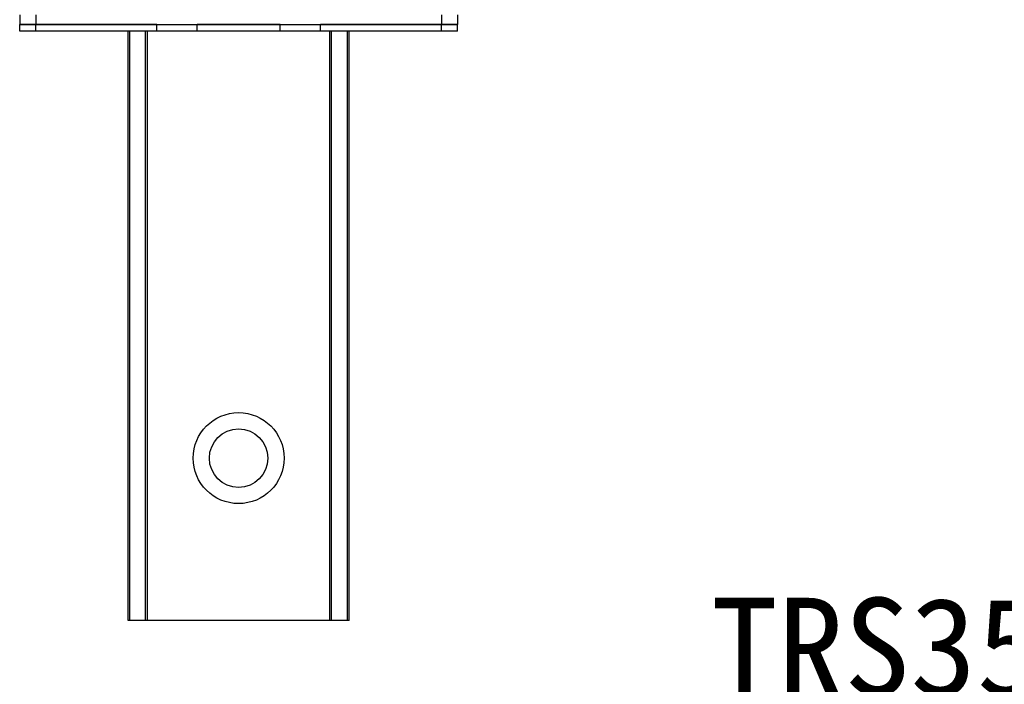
# Model space of a CAD drawing. Header units: millimetres. Extents: x 1 to 446, y 97 to 487.
# Tile 2 of 7: x 30 to 181, y 218 to 321. Entities that reach past the tile are written whole.
import ezdxf
from ezdxf.enums import TextEntityAlignment as Align

# ---------------------------------------------------------------- set-up
doc = ezdxf.new("R2010")
doc.units = ezdxf.units.MM
doc.header["$LTSCALE"] = 0.15
doc.layers.get('0').update_dxf_attribs({"linetype": 'CONTINUOUS'})
doc.layers.add('DIM', color=4, linetype='CONTINUOUS')
doc.styles.add('T', font='kaiu.ttf')

msp = doc.modelspace()

# ---------------------------------------------------------------- linework, layer by layer
at = {"color": 7, "linetype": 'Continuous'}
for p, q in [((29.75, 321.252), (29.75, 319.752)), ((32.25, 321.252), (32.25, 319.752)), ((94.65, 321.252), (94.65, 319.752)), ((97.15, 321.252), (97.15, 319.752)), ((29.75, 318.752), (29.75, 319.752)), ((32.25, 319.752), (29.75, 319.752)), ((29.75, 319.752), (32.25, 319.752)), ((32.25, 318.752), (29.75, 318.752)), ((32.25, 318.752), (32.25, 319.752)), ((50.85, 319.752), (32.25, 319.752)), ((32.25, 319.752), (94.65, 319.752)), ((50.85, 318.752), (32.25, 318.752)), ((46.45, 228.002), (46.45, 318.752)), ((46.707, 228.002), (46.707, 318.752)), ((49.134, 228.002), (49.134, 318.752)), ((49.432, 228.002), (49.432, 318.752)), ((50.85, 318.752), (50.85, 319.752)), ((57.05, 318.752), (50.85, 318.752)), ((57.05, 318.752), (57.05, 319.752)), ((69.85, 319.752), (57.05, 319.752)), ((69.85, 318.752), (57.05, 318.752)), ((69.85, 318.752), (69.85, 319.752)), ((76.05, 318.752), (69.85, 318.752)), ((76.05, 318.752), (76.05, 319.752)), ((94.65, 319.752), (76.05, 319.752)), ((94.65, 318.752), (76.05, 318.752)), ((77.468, 228.002), (77.468, 318.752)), ((77.766, 228.002), (77.766, 318.752)), ((80.193, 228.002), (80.193, 318.752)), ((80.45, 228.002), (80.45, 318.752)), ((94.65, 318.752), (94.65, 319.752)), ((97.15, 319.752), (94.65, 319.752)), ((94.65, 319.752), (97.15, 319.752)), ((97.15, 318.752), (94.65, 318.752)), ((97.15, 318.752), (97.15, 319.752)), ((77.468, 228.002), (49.432, 228.002))]:
    msp.add_line(p, q, dxfattribs=at)
at = {"color": 7}
for points in [[(46.706, 228.002, 0), (46.704, 228.002, 0), (46.702, 228.002, 0), (46.7, 228.002, 0), (46.698, 228.002, 0), (46.696, 228.002, 0), (46.694, 228.002, 0), (46.692, 228.002, 0), (46.69, 228.002, 0), (46.688, 228.002, 0), (46.686, 228.002, 0), (46.684, 228.002, 0), (46.682, 228.002, 0), (46.68, 228.002, 0), (46.678, 228.002, 0), (46.676, 228.002, 0), (46.674, 228.002, 0), (46.672, 228.002, 0), (46.67, 228.002, 0), (46.667, 228.002, 0), (46.665, 228.002, 0), (46.663, 228.002, 0), (46.661, 228.002, 0), (46.659, 228.002, 0), (46.657, 228.002, 0), (46.655, 228.002, 0), (46.653, 228.002, 0), (46.651, 228.002, 0), (46.649, 228.002, 0), (46.647, 228.002, 0), (46.645, 228.002, 0), (46.643, 228.002, 0), (46.641, 228.002, 0), (46.639, 228.002, 0), (46.637, 228.002, 0), (46.634, 228.002, 0), (46.632, 228.002, 0), (46.63, 228.002, 0), (46.628, 228.002, 0), (46.626, 228.002, 0), (46.624, 228.002, 0), (46.622, 228.002, 0), (46.62, 228.002, 0), (46.618, 228.002, 0), (46.616, 228.002, 0), (46.614, 228.002, 0), (46.612, 228.002, 0), (46.61, 228.002, 0), (46.608, 228.002, 0), (46.606, 228.002, 0), (46.604, 228.002, 0), (46.602, 228.002, 0), (46.6, 228.002, 0), (46.598, 228.002, 0), (46.596, 228.002, 0), (46.594, 228.002, 0), (46.592, 228.002, 0), (46.591, 228.002, 0), (46.589, 228.002, 0), (46.587, 228.002, 0), (46.585, 228.002, 0), (46.583, 228.002, 0), (46.581, 228.002, 0), (46.579, 228.002, 0), (46.577, 228.002, 0), (46.575, 228.002, 0), (46.573, 228.002, 0), (46.572, 228.002, 0), (46.57, 228.002, 0), (46.568, 228.002, 0), (46.566, 228.002, 0), (46.564, 228.002, 0), (46.562, 228.002, 0), (46.561, 228.002, 0), (46.559, 228.002, 0), (46.557, 228.002, 0), (46.555, 228.002, 0), (46.553, 228.002, 0), (46.552, 228.002, 0), (46.55, 228.002, 0), (46.548, 228.002, 0), (46.547, 228.002, 0), (46.545, 228.002, 0), (46.543, 228.002, 0), (46.541, 228.002, 0), (46.54, 228.002, 0), (46.538, 228.002, 0), (46.536, 228.002, 0), (46.535, 228.002, 0), (46.533, 228.002, 0), (46.532, 228.002, 0), (46.53, 228.002, 0), (46.528, 228.002, 0), (46.527, 228.002, 0), (46.525, 228.002, 0), (46.524, 228.002, 0), (46.522, 228.002, 0), (46.521, 228.002, 0), (46.519, 228.002, 0), (46.518, 228.002, 0), (46.516, 228.002, 0), (46.515, 228.002, 0), (46.513, 228.002, 0), (46.512, 228.002, 0), (46.511, 228.002, 0), (46.509, 228.002, 0), (46.508, 228.002, 0), (46.506, 228.002, 0), (46.505, 228.002, 0), (46.504, 228.002, 0), (46.502, 228.002, 0), (46.501, 228.002, 0), (46.5, 228.002, 0), (46.499, 228.002, 0), (46.497, 228.002, 0), (46.496, 228.002, 0), (46.495, 228.002, 0), (46.494, 228.002, 0), (46.493, 228.002, 0), (46.491, 228.002, 0), (46.49, 228.002, 0), (46.489, 228.002, 0), (46.488, 228.002, 0), (46.487, 228.002, 0), (46.486, 228.002, 0), (46.485, 228.002, 0), (46.484, 228.002, 0), (46.483, 228.002, 0), (46.482, 228.002, 0), (46.481, 228.002, 0), (46.48, 228.002, 0), (46.479, 228.002, 0), (46.478, 228.002, 0), (46.477, 228.002, 0), (46.476, 228.002, 0), (46.475, 228.002, 0), (46.474, 228.002, 0), (46.473, 228.002, 0), (46.472, 228.002, 0), (46.472, 228.002, 0), (46.471, 228.002, 0), (46.47, 228.002, 0), (46.469, 228.002, 0), (46.468, 228.002, 0), (46.468, 228.002, 0), (46.467, 228.002, 0), (46.466, 228.002, 0), (46.465, 228.002, 0), (46.465, 228.002, 0), (46.464, 228.002, 0), (46.463, 228.002, 0), (46.463, 228.002, 0), (46.462, 228.002, 0), (46.462, 228.002, 0), (46.461, 228.002, 0), (46.46, 228.002, 0), (46.46, 228.002, 0), (46.459, 228.002, 0), (46.459, 228.002, 0), (46.458, 228.002, 0), (46.458, 228.002, 0), (46.457, 228.002, 0), (46.457, 228.002, 0), (46.456, 228.002, 0), (46.456, 228.002, 0), (46.455, 228.002, 0), (46.455, 228.002, 0), (46.455, 228.002, 0), (46.454, 228.002, 0), (46.454, 228.002, 0), (46.453, 228.002, 0), (46.453, 228.002, 0), (46.453, 228.002, 0), (46.453, 228.002, 0), (46.452, 228.002, 0), (46.452, 228.002, 0), (46.452, 228.002, 0), (46.452, 228.002, 0), (46.451, 228.002, 0), (46.451, 228.002, 0), (46.451, 228.002, 0), (46.451, 228.002, 0), (46.451, 228.002, 0), (46.45, 228.002, 0), (46.45, 228.002, 0), (46.45, 228.002, 0), (46.45, 228.002, 0), (46.45, 228.002, 0), (46.45, 228.002, 0), (46.45, 228.002, 0), (46.45, 228.002, 0), (46.45, 228.002, 0)], [(49.134, 228.002, 0), (49.132, 228.002, 0), (49.131, 228.002, 0), (49.13, 228.002, 0), (49.128, 228.002, 0), (49.127, 228.002, 0), (49.125, 228.002, 0), (49.124, 228.002, 0), (49.122, 228.002, 0), (49.121, 228.002, 0), (49.119, 228.002, 0), (49.117, 228.002, 0), (49.116, 228.002, 0), (49.114, 228.002, 0), (49.112, 228.002, 0), (49.11, 228.002, 0), (49.108, 228.002, 0), (49.106, 228.002, 0), (49.104, 228.002, 0), (49.102, 228.002, 0), (49.1, 228.002, 0), (49.098, 228.002, 0), (49.096, 228.002, 0), (49.093, 228.002, 0), (49.091, 228.002, 0), (49.089, 228.002, 0), (49.086, 228.002, 0), (49.084, 228.002, 0), (49.081, 228.002, 0), (49.079, 228.002, 0), (49.076, 228.002, 0), (49.074, 228.002, 0), (49.071, 228.002, 0), (49.068, 228.002, 0), (49.066, 228.002, 0), (49.063, 228.002, 0), (49.06, 228.002, 0), (49.057, 228.002, 0), (49.054, 228.002, 0), (49.051, 228.002, 0), (49.048, 228.002, 0), (49.045, 228.002, 0), (49.042, 228.002, 0), (49.039, 228.002, 0), (49.035, 228.002, 0), (49.032, 228.002, 0), (49.029, 228.002, 0), (49.025, 228.002, 0), (49.022, 228.002, 0), (49.019, 228.002, 0), (49.015, 228.002, 0), (49.011, 228.002, 0), (49.008, 228.002, 0), (49.004, 228.002, 0), (49.001, 228.002, 0), (48.997, 228.002, 0), (48.993, 228.002, 0), (48.989, 228.002, 0), (48.985, 228.002, 0), (48.981, 228.002, 0), (48.977, 228.002, 0), (48.973, 228.002, 0), (48.969, 228.002, 0), (48.965, 228.002, 0), (48.961, 228.002, 0), (48.957, 228.002, 0), (48.952, 228.002, 0), (48.948, 228.002, 0), (48.944, 228.002, 0), (48.939, 228.002, 0), (48.935, 228.002, 0), (48.93, 228.002, 0), (48.926, 228.002, 0), (48.921, 228.002, 0), (48.917, 228.002, 0), (48.912, 228.002, 0), (48.907, 228.002, 0), (48.902, 228.002, 0), (48.897, 228.002, 0), (48.892, 228.002, 0), (48.888, 228.002, 0), (48.883, 228.002, 0), (48.877, 228.002, 0), (48.872, 228.002, 0), (48.867, 228.002, 0), (48.862, 228.002, 0), (48.857, 228.002, 0), (48.851, 228.002, 0), (48.846, 228.002, 0), (48.841, 228.002, 0), (48.835, 228.002, 0), (48.83, 228.002, 0), (48.824, 228.002, 0), (48.819, 228.002, 0), (48.813, 228.002, 0), (48.807, 228.002, 0), (48.802, 228.002, 0), (48.796, 228.002, 0), (48.79, 228.002, 0), (48.784, 228.002, 0), (48.778, 228.002, 0), (48.772, 228.002, 0), (48.766, 228.002, 0), (48.76, 228.002, 0), (48.754, 228.002, 0), (48.748, 228.002, 0), (48.742, 228.002, 0), (48.735, 228.002, 0), (48.729, 228.002, 0), (48.723, 228.002, 0), (48.716, 228.002, 0), (48.71, 228.002, 0), (48.703, 228.002, 0), (48.697, 228.002, 0), (48.69, 228.002, 0), (48.684, 228.002, 0), (48.677, 228.002, 0), (48.67, 228.002, 0), (48.664, 228.002, 0), (48.657, 228.002, 0), (48.65, 228.002, 0), (48.643, 228.002, 0), (48.636, 228.002, 0), (48.629, 228.002, 0), (48.622, 228.002, 0), (48.615, 228.002, 0), (48.608, 228.002, 0), (48.601, 228.002, 0), (48.594, 228.002, 0), (48.587, 228.002, 0), (48.579, 228.002, 0), (48.572, 228.002, 0), (48.565, 228.002, 0), (48.557, 228.002, 0), (48.55, 228.002, 0), (48.542, 228.002, 0), (48.535, 228.002, 0), (48.527, 228.002, 0), (48.52, 228.002, 0), (48.512, 228.002, 0), (48.504, 228.002, 0), (48.497, 228.002, 0), (48.489, 228.002, 0), (48.481, 228.002, 0), (48.473, 228.002, 0), (48.465, 228.002, 0), (48.457, 228.002, 0), (48.449, 228.002, 0), (48.441, 228.002, 0), (48.433, 228.002, 0), (48.425, 228.002, 0), (48.417, 228.002, 0), (48.409, 228.002, 0), (48.401, 228.002, 0), (48.392, 228.002, 0), (48.384, 228.002, 0), (48.376, 228.002, 0), (48.367, 228.002, 0), (48.359, 228.002, 0), (48.351, 228.002, 0), (48.342, 228.002, 0), (48.334, 228.002, 0), (48.325, 228.002, 0), (48.316, 228.002, 0), (48.308, 228.002, 0), (48.299, 228.002, 0), (48.29, 228.002, 0), (48.282, 228.002, 0), (48.273, 228.002, 0), (48.264, 228.002, 0), (48.255, 228.002, 0), (48.246, 228.002, 0), (48.237, 228.002, 0), (48.228, 228.002, 0), (48.219, 228.002, 0), (48.21, 228.002, 0), (48.201, 228.002, 0), (48.192, 228.002, 0), (48.183, 228.002, 0), (48.174, 228.002, 0), (48.165, 228.002, 0), (48.156, 228.002, 0), (48.146, 228.002, 0), (48.137, 228.002, 0), (48.128, 228.002, 0), (48.118, 228.002, 0), (48.109, 228.002, 0), (48.1, 228.002, 0), (48.09, 228.002, 0), (48.081, 228.002, 0), (48.071, 228.002, 0), (48.062, 228.002, 0), (48.052, 228.002, 0), (48.042, 228.002, 0), (48.033, 228.002, 0), (48.023, 228.002, 0), (48.013, 228.002, 0), (48.004, 228.002, 0), (47.994, 228.002, 0), (47.984, 228.002, 0), (47.975, 228.002, 0), (47.965, 228.002, 0), (47.955, 228.002, 0), (47.945, 228.002, 0), (47.935, 228.002, 0), (47.925, 228.002, 0), (47.915, 228.002, 0), (47.905, 228.002, 0), (47.895, 228.002, 0), (47.885, 228.002, 0), (47.875, 228.002, 0), (47.865, 228.002, 0), (47.855, 228.002, 0), (47.845, 228.002, 0), (47.835, 228.002, 0), (47.825, 228.002, 0), (47.815, 228.002, 0), (47.804, 228.002, 0), (47.794, 228.002, 0), (47.784, 228.002, 0), (47.774, 228.002, 0), (47.764, 228.002, 0), (47.753, 228.002, 0), (47.743, 228.002, 0), (47.733, 228.002, 0), (47.722, 228.002, 0), (47.712, 228.002, 0), (47.701, 228.002, 0), (47.691, 228.002, 0), (47.681, 228.002, 0), (47.67, 228.002, 0), (47.66, 228.002, 0), (47.649, 228.002, 0), (47.639, 228.002, 0), (47.628, 228.002, 0), (47.618, 228.002, 0), (47.607, 228.002, 0), (47.597, 228.002, 0), (47.586, 228.002, 0), (47.575, 228.002, 0), (47.565, 228.002, 0), (47.554, 228.002, 0), (47.544, 228.002, 0), (47.533, 228.002, 0), (47.522, 228.002, 0), (47.512, 228.002, 0), (47.501, 228.002, 0), (47.49, 228.002, 0), (47.48, 228.002, 0), (47.469, 228.002, 0), (47.458, 228.002, 0), (47.447, 228.002, 0), (47.437, 228.002, 0), (47.426, 228.002, 0), (47.415, 228.002, 0), (47.404, 228.002, 0), (47.393, 228.002, 0), (47.383, 228.002, 0), (47.372, 228.002, 0), (47.361, 228.002, 0), (47.35, 228.002, 0), (47.339, 228.002, 0), (47.328, 228.002, 0), (47.318, 228.002, 0), (47.307, 228.002, 0), (47.296, 228.002, 0), (47.285, 228.002, 0), (47.274, 228.002, 0), (47.263, 228.002, 0), (47.252, 228.002, 0), (47.241, 228.002, 0), (47.231, 228.002, 0), (47.22, 228.002, 0), (47.209, 228.002, 0), (47.198, 228.002, 0), (47.187, 228.002, 0), (47.176, 228.002, 0), (47.165, 228.002, 0), (47.154, 228.002, 0), (47.143, 228.002, 0), (47.132, 228.002, 0), (47.121, 228.002, 0), (47.11, 228.002, 0), (47.099, 228.002, 0), (47.088, 228.002, 0), (47.078, 228.002, 0), (47.067, 228.002, 0), (47.056, 228.002, 0), (47.045, 228.002, 0), (47.034, 228.002, 0), (47.023, 228.002, 0), (47.012, 228.002, 0), (47.001, 228.002, 0), (46.99, 228.002, 0), (46.979, 228.002, 0), (46.968, 228.002, 0), (46.957, 228.002, 0), (46.946, 228.002, 0), (46.935, 228.002, 0), (46.924, 228.002, 0), (46.913, 228.002, 0), (46.902, 228.002, 0), (46.891, 228.002, 0), (46.881, 228.002, 0), (46.87, 228.002, 0), (46.859, 228.002, 0), (46.848, 228.002, 0), (46.837, 228.002, 0), (46.826, 228.002, 0), (46.815, 228.002, 0), (46.804, 228.002, 0), (46.793, 228.002, 0), (46.782, 228.002, 0), (46.772, 228.002, 0), (46.761, 228.002, 0), (46.75, 228.002, 0), (46.739, 228.002, 0), (46.728, 228.002, 0), (46.717, 228.002, 0), (46.706, 228.002, 0)], [(49.432, 228.002, 0), (49.43, 228.002, 0), (49.427, 228.002, 0), (49.425, 228.002, 0), (49.423, 228.002, 0), (49.421, 228.002, 0), (49.419, 228.002, 0), (49.417, 228.002, 0), (49.415, 228.002, 0), (49.413, 228.002, 0), (49.41, 228.002, 0), (49.408, 228.002, 0), (49.406, 228.002, 0), (49.404, 228.002, 0), (49.402, 228.002, 0), (49.4, 228.002, 0), (49.398, 228.002, 0), (49.395, 228.002, 0), (49.393, 228.002, 0), (49.391, 228.002, 0), (49.389, 228.002, 0), (49.387, 228.002, 0), (49.384, 228.002, 0), (49.382, 228.002, 0), (49.38, 228.002, 0), (49.378, 228.002, 0), (49.376, 228.002, 0), (49.374, 228.002, 0), (49.371, 228.002, 0), (49.369, 228.002, 0), (49.367, 228.002, 0), (49.365, 228.002, 0), (49.363, 228.002, 0), (49.36, 228.002, 0), (49.358, 228.002, 0), (49.356, 228.002, 0), (49.354, 228.002, 0), (49.352, 228.002, 0), (49.349, 228.002, 0), (49.347, 228.002, 0), (49.345, 228.002, 0), (49.343, 228.002, 0), (49.341, 228.002, 0), (49.338, 228.002, 0), (49.336, 228.002, 0), (49.334, 228.002, 0), (49.332, 228.002, 0), (49.33, 228.002, 0), (49.328, 228.002, 0), (49.325, 228.002, 0), (49.323, 228.002, 0), (49.321, 228.002, 0), (49.319, 228.002, 0), (49.317, 228.002, 0), (49.315, 228.002, 0), (49.313, 228.002, 0), (49.31, 228.002, 0), (49.308, 228.002, 0), (49.306, 228.002, 0), (49.304, 228.002, 0), (49.302, 228.002, 0), (49.3, 228.002, 0), (49.298, 228.002, 0), (49.296, 228.002, 0), (49.293, 228.002, 0), (49.291, 228.002, 0), (49.289, 228.002, 0), (49.287, 228.002, 0), (49.285, 228.002, 0), (49.283, 228.002, 0), (49.281, 228.002, 0), (49.279, 228.002, 0), (49.277, 228.002, 0), (49.275, 228.002, 0), (49.273, 228.002, 0), (49.271, 228.002, 0), (49.269, 228.002, 0), (49.267, 228.002, 0), (49.265, 228.002, 0), (49.263, 228.002, 0), (49.261, 228.002, 0), (49.259, 228.002, 0), (49.257, 228.002, 0), (49.255, 228.002, 0), (49.253, 228.002, 0), (49.251, 228.002, 0), (49.249, 228.002, 0), (49.248, 228.002, 0), (49.246, 228.002, 0), (49.244, 228.002, 0), (49.242, 228.002, 0), (49.24, 228.002, 0), (49.238, 228.002, 0), (49.236, 228.002, 0), (49.235, 228.002, 0), (49.233, 228.002, 0), (49.231, 228.002, 0), (49.229, 228.002, 0), (49.227, 228.002, 0), (49.226, 228.002, 0), (49.224, 228.002, 0), (49.222, 228.002, 0), (49.221, 228.002, 0), (49.219, 228.002, 0), (49.217, 228.002, 0), (49.216, 228.002, 0), (49.214, 228.002, 0), (49.212, 228.002, 0), (49.211, 228.002, 0), (49.209, 228.002, 0), (49.208, 228.002, 0), (49.206, 228.002, 0), (49.204, 228.002, 0), (49.203, 228.002, 0), (49.201, 228.002, 0), (49.2, 228.002, 0), (49.198, 228.002, 0), (49.197, 228.002, 0), (49.196, 228.002, 0), (49.194, 228.002, 0), (49.193, 228.002, 0), (49.191, 228.002, 0), (49.19, 228.002, 0), (49.189, 228.002, 0), (49.187, 228.002, 0), (49.186, 228.002, 0), (49.185, 228.002, 0), (49.183, 228.002, 0), (49.182, 228.002, 0), (49.181, 228.002, 0), (49.179, 228.002, 0), (49.178, 228.002, 0), (49.177, 228.002, 0), (49.176, 228.002, 0), (49.175, 228.002, 0), (49.173, 228.002, 0), (49.172, 228.002, 0), (49.171, 228.002, 0), (49.17, 228.002, 0), (49.169, 228.002, 0), (49.168, 228.002, 0), (49.167, 228.002, 0), (49.166, 228.002, 0), (49.165, 228.002, 0), (49.163, 228.002, 0), (49.162, 228.002, 0), (49.161, 228.002, 0), (49.16, 228.002, 0), (49.159, 228.002, 0), (49.159, 228.002, 0), (49.158, 228.002, 0), (49.157, 228.002, 0), (49.156, 228.002, 0), (49.155, 228.002, 0), (49.154, 228.002, 0), (49.153, 228.002, 0), (49.152, 228.002, 0), (49.152, 228.002, 0), (49.151, 228.002, 0), (49.15, 228.002, 0), (49.149, 228.002, 0), (49.148, 228.002, 0), (49.148, 228.002, 0), (49.147, 228.002, 0), (49.146, 228.002, 0), (49.146, 228.002, 0), (49.145, 228.002, 0), (49.144, 228.002, 0), (49.144, 228.002, 0), (49.143, 228.002, 0), (49.142, 228.002, 0), (49.142, 228.002, 0), (49.141, 228.002, 0), (49.141, 228.002, 0), (49.14, 228.002, 0), (49.14, 228.002, 0), (49.139, 228.002, 0), (49.139, 228.002, 0), (49.138, 228.002, 0), (49.138, 228.002, 0), (49.137, 228.002, 0), (49.137, 228.002, 0), (49.136, 228.002, 0), (49.136, 228.002, 0), (49.136, 228.002, 0), (49.135, 228.002, 0), (49.135, 228.002, 0), (49.135, 228.002, 0), (49.134, 228.002, 0), (49.134, 228.002, 0), (49.134, 228.002, 0), (49.134, 228.002, 0)], [(77.766, 228.002, 0), (77.766, 228.002, 0), (77.766, 228.002, 0), (77.766, 228.002, 0), (77.765, 228.002, 0), (77.765, 228.002, 0), (77.765, 228.002, 0), (77.764, 228.002, 0), (77.764, 228.002, 0), (77.764, 228.002, 0), (77.763, 228.002, 0), (77.763, 228.002, 0), (77.762, 228.002, 0), (77.762, 228.002, 0), (77.761, 228.002, 0), (77.761, 228.002, 0), (77.76, 228.002, 0), (77.76, 228.002, 0), (77.759, 228.002, 0), (77.759, 228.002, 0), (77.758, 228.002, 0), (77.758, 228.002, 0), (77.757, 228.002, 0), (77.756, 228.002, 0), (77.756, 228.002, 0), (77.755, 228.002, 0), (77.754, 228.002, 0), (77.754, 228.002, 0), (77.753, 228.002, 0), (77.752, 228.002, 0), (77.752, 228.002, 0), (77.751, 228.002, 0), (77.75, 228.002, 0), (77.749, 228.002, 0), (77.748, 228.002, 0), (77.748, 228.002, 0), (77.747, 228.002, 0), (77.746, 228.002, 0), (77.745, 228.002, 0), (77.744, 228.002, 0), (77.743, 228.002, 0), (77.742, 228.002, 0), (77.741, 228.002, 0), (77.74, 228.002, 0), (77.739, 228.002, 0), (77.739, 228.002, 0), (77.738, 228.002, 0), (77.736, 228.002, 0), (77.735, 228.002, 0), (77.734, 228.002, 0), (77.733, 228.002, 0), (77.732, 228.002, 0), (77.731, 228.002, 0), (77.73, 228.002, 0), (77.729, 228.002, 0), (77.728, 228.002, 0), (77.727, 228.002, 0), (77.725, 228.002, 0), (77.724, 228.002, 0), (77.723, 228.002, 0), (77.722, 228.002, 0), (77.721, 228.002, 0), (77.719, 228.002, 0), (77.718, 228.002, 0), (77.717, 228.002, 0), (77.715, 228.002, 0), (77.714, 228.002, 0), (77.713, 228.002, 0), (77.711, 228.002, 0), (77.71, 228.002, 0), (77.709, 228.002, 0), (77.707, 228.002, 0), (77.706, 228.002, 0), (77.704, 228.002, 0), (77.703, 228.002, 0), (77.701, 228.002, 0), (77.7, 228.002, 0), (77.698, 228.002, 0), (77.697, 228.002, 0), (77.695, 228.002, 0), (77.694, 228.002, 0), (77.692, 228.002, 0), (77.691, 228.002, 0), (77.689, 228.002, 0), (77.688, 228.002, 0), (77.686, 228.002, 0), (77.684, 228.002, 0), (77.683, 228.002, 0), (77.681, 228.002, 0), (77.679, 228.002, 0), (77.678, 228.002, 0), (77.676, 228.002, 0), (77.674, 228.002, 0), (77.672, 228.002, 0), (77.671, 228.002, 0), (77.669, 228.002, 0), (77.667, 228.002, 0), (77.665, 228.002, 0), (77.664, 228.002, 0), (77.662, 228.002, 0), (77.66, 228.002, 0), (77.658, 228.002, 0), (77.656, 228.002, 0), (77.654, 228.002, 0), (77.652, 228.002, 0), (77.651, 228.002, 0), (77.649, 228.002, 0), (77.647, 228.002, 0), (77.645, 228.002, 0), (77.643, 228.002, 0), (77.641, 228.002, 0), (77.639, 228.002, 0), (77.637, 228.002, 0), (77.635, 228.002, 0), (77.633, 228.002, 0), (77.631, 228.002, 0), (77.629, 228.002, 0), (77.627, 228.002, 0), (77.625, 228.002, 0), (77.623, 228.002, 0), (77.621, 228.002, 0), (77.619, 228.002, 0), (77.617, 228.002, 0), (77.615, 228.002, 0), (77.613, 228.002, 0), (77.611, 228.002, 0), (77.609, 228.002, 0), (77.606, 228.002, 0), (77.604, 228.002, 0), (77.602, 228.002, 0), (77.6, 228.002, 0), (77.598, 228.002, 0), (77.596, 228.002, 0), (77.594, 228.002, 0), (77.592, 228.002, 0), (77.59, 228.002, 0), (77.587, 228.002, 0), (77.585, 228.002, 0), (77.583, 228.002, 0), (77.581, 228.002, 0), (77.579, 228.002, 0), (77.577, 228.002, 0), (77.575, 228.002, 0), (77.572, 228.002, 0), (77.57, 228.002, 0), (77.568, 228.002, 0), (77.566, 228.002, 0), (77.564, 228.002, 0), (77.561, 228.002, 0), (77.559, 228.002, 0), (77.557, 228.002, 0), (77.555, 228.002, 0), (77.553, 228.002, 0), (77.551, 228.002, 0), (77.548, 228.002, 0), (77.546, 228.002, 0), (77.544, 228.002, 0), (77.542, 228.002, 0), (77.54, 228.002, 0), (77.537, 228.002, 0), (77.535, 228.002, 0), (77.533, 228.002, 0), (77.531, 228.002, 0), (77.529, 228.002, 0), (77.526, 228.002, 0), (77.524, 228.002, 0), (77.522, 228.002, 0), (77.52, 228.002, 0), (77.518, 228.002, 0), (77.515, 228.002, 0), (77.513, 228.002, 0), (77.511, 228.002, 0), (77.509, 228.002, 0), (77.507, 228.002, 0), (77.505, 228.002, 0), (77.502, 228.002, 0), (77.5, 228.002, 0), (77.498, 228.002, 0), (77.496, 228.002, 0), (77.494, 228.002, 0), (77.492, 228.002, 0), (77.489, 228.002, 0), (77.487, 228.002, 0), (77.485, 228.002, 0), (77.483, 228.002, 0), (77.481, 228.002, 0), (77.479, 228.002, 0), (77.477, 228.002, 0), (77.475, 228.002, 0), (77.472, 228.002, 0), (77.47, 228.002, 0), (77.468, 228.002, 0)], [(80.193, 228.002, 0), (80.183, 228.002, 0), (80.172, 228.002, 0), (80.161, 228.002, 0), (80.15, 228.002, 0), (80.139, 228.002, 0), (80.128, 228.002, 0), (80.118, 228.002, 0), (80.107, 228.002, 0), (80.096, 228.002, 0), (80.085, 228.002, 0), (80.074, 228.002, 0), (80.063, 228.002, 0), (80.052, 228.002, 0), (80.041, 228.002, 0), (80.03, 228.002, 0), (80.019, 228.002, 0), (80.008, 228.002, 0), (79.998, 228.002, 0), (79.987, 228.002, 0), (79.976, 228.002, 0), (79.965, 228.002, 0), (79.954, 228.002, 0), (79.943, 228.002, 0), (79.932, 228.002, 0), (79.921, 228.002, 0), (79.91, 228.002, 0), (79.899, 228.002, 0), (79.888, 228.002, 0), (79.877, 228.002, 0), (79.866, 228.002, 0), (79.855, 228.002, 0), (79.844, 228.002, 0), (79.833, 228.002, 0), (79.822, 228.002, 0), (79.811, 228.002, 0), (79.801, 228.002, 0), (79.79, 228.002, 0), (79.779, 228.002, 0), (79.768, 228.002, 0), (79.757, 228.002, 0), (79.746, 228.002, 0), (79.735, 228.002, 0), (79.724, 228.002, 0), (79.713, 228.002, 0), (79.702, 228.002, 0), (79.691, 228.002, 0), (79.68, 228.002, 0), (79.669, 228.002, 0), (79.658, 228.002, 0), (79.648, 228.002, 0), (79.637, 228.002, 0), (79.626, 228.002, 0), (79.615, 228.002, 0), (79.604, 228.002, 0), (79.593, 228.002, 0), (79.582, 228.002, 0), (79.571, 228.002, 0), (79.561, 228.002, 0), (79.55, 228.002, 0), (79.539, 228.002, 0), (79.528, 228.002, 0), (79.517, 228.002, 0), (79.507, 228.002, 0), (79.496, 228.002, 0), (79.485, 228.002, 0), (79.474, 228.002, 0), (79.463, 228.002, 0), (79.453, 228.002, 0), (79.442, 228.002, 0), (79.431, 228.002, 0), (79.42, 228.002, 0), (79.41, 228.002, 0), (79.399, 228.002, 0), (79.388, 228.002, 0), (79.378, 228.002, 0), (79.367, 228.002, 0), (79.356, 228.002, 0), (79.346, 228.002, 0), (79.335, 228.002, 0), (79.324, 228.002, 0), (79.314, 228.002, 0), (79.303, 228.002, 0), (79.293, 228.002, 0), (79.282, 228.002, 0), (79.272, 228.002, 0), (79.261, 228.002, 0), (79.251, 228.002, 0), (79.24, 228.002, 0), (79.23, 228.002, 0), (79.219, 228.002, 0), (79.209, 228.002, 0), (79.198, 228.002, 0), (79.188, 228.002, 0), (79.178, 228.002, 0), (79.167, 228.002, 0), (79.157, 228.002, 0), (79.147, 228.002, 0), (79.136, 228.002, 0), (79.126, 228.002, 0), (79.116, 228.002, 0), (79.106, 228.002, 0), (79.095, 228.002, 0), (79.085, 228.002, 0), (79.075, 228.002, 0), (79.065, 228.002, 0), (79.055, 228.002, 0), (79.045, 228.002, 0), (79.035, 228.002, 0), (79.025, 228.002, 0), (79.015, 228.002, 0), (79.005, 228.002, 0), (78.995, 228.002, 0), (78.985, 228.002, 0), (78.975, 228.002, 0), (78.965, 228.002, 0), (78.955, 228.002, 0), (78.945, 228.002, 0), (78.935, 228.002, 0), (78.925, 228.002, 0), (78.916, 228.002, 0), (78.906, 228.002, 0), (78.896, 228.002, 0), (78.886, 228.002, 0), (78.877, 228.002, 0), (78.867, 228.002, 0), (78.858, 228.002, 0), (78.848, 228.002, 0), (78.838, 228.002, 0), (78.829, 228.002, 0), (78.819, 228.002, 0), (78.81, 228.002, 0), (78.8, 228.002, 0), (78.791, 228.002, 0), (78.782, 228.002, 0), (78.772, 228.002, 0), (78.763, 228.002, 0), (78.754, 228.002, 0), (78.744, 228.002, 0), (78.735, 228.002, 0), (78.726, 228.002, 0), (78.717, 228.002, 0), (78.708, 228.002, 0), (78.699, 228.002, 0), (78.69, 228.002, 0), (78.681, 228.002, 0), (78.672, 228.002, 0), (78.663, 228.002, 0), (78.654, 228.002, 0), (78.645, 228.002, 0), (78.636, 228.002, 0), (78.627, 228.002, 0), (78.618, 228.002, 0), (78.61, 228.002, 0), (78.601, 228.002, 0), (78.592, 228.002, 0), (78.584, 228.002, 0), (78.575, 228.002, 0), (78.566, 228.002, 0), (78.558, 228.002, 0), (78.549, 228.002, 0), (78.541, 228.002, 0), (78.532, 228.002, 0), (78.524, 228.002, 0), (78.516, 228.002, 0), (78.507, 228.002, 0), (78.499, 228.002, 0), (78.491, 228.002, 0), (78.483, 228.002, 0), (78.475, 228.002, 0), (78.467, 228.002, 0), (78.459, 228.002, 0), (78.451, 228.002, 0), (78.443, 228.002, 0), (78.435, 228.002, 0), (78.427, 228.002, 0), (78.419, 228.002, 0), (78.411, 228.002, 0), (78.403, 228.002, 0), (78.396, 228.002, 0), (78.388, 228.002, 0), (78.38, 228.002, 0), (78.373, 228.002, 0), (78.365, 228.002, 0), (78.358, 228.002, 0), (78.35, 228.002, 0), (78.343, 228.002, 0), (78.335, 228.002, 0), (78.328, 228.002, 0), (78.321, 228.002, 0), (78.313, 228.002, 0), (78.306, 228.002, 0), (78.299, 228.002, 0), (78.292, 228.002, 0), (78.285, 228.002, 0), (78.278, 228.002, 0), (78.271, 228.002, 0), (78.264, 228.002, 0), (78.257, 228.002, 0), (78.25, 228.002, 0), (78.243, 228.002, 0), (78.236, 228.002, 0), (78.23, 228.002, 0), (78.223, 228.002, 0), (78.216, 228.002, 0), (78.21, 228.002, 0), (78.203, 228.002, 0), (78.196, 228.002, 0), (78.19, 228.002, 0), (78.184, 228.002, 0), (78.177, 228.002, 0), (78.171, 228.002, 0), (78.165, 228.002, 0), (78.158, 228.002, 0), (78.152, 228.002, 0), (78.146, 228.002, 0), (78.14, 228.002, 0), (78.134, 228.002, 0), (78.128, 228.002, 0), (78.122, 228.002, 0), (78.116, 228.002, 0), (78.11, 228.002, 0), (78.104, 228.002, 0), (78.098, 228.002, 0), (78.093, 228.002, 0), (78.087, 228.002, 0), (78.081, 228.002, 0), (78.076, 228.002, 0), (78.07, 228.002, 0), (78.065, 228.002, 0), (78.059, 228.002, 0), (78.054, 228.002, 0), (78.049, 228.002, 0), (78.043, 228.002, 0), (78.038, 228.002, 0), (78.033, 228.002, 0), (78.028, 228.002, 0), (78.022, 228.002, 0), (78.017, 228.002, 0), (78.012, 228.002, 0), (78.007, 228.002, 0), (78.003, 228.002, 0), (77.998, 228.002, 0), (77.993, 228.002, 0), (77.988, 228.002, 0), (77.983, 228.002, 0), (77.979, 228.002, 0), (77.974, 228.002, 0), (77.97, 228.002, 0), (77.965, 228.002, 0), (77.961, 228.002, 0), (77.956, 228.002, 0), (77.952, 228.002, 0), (77.947, 228.002, 0), (77.943, 228.002, 0), (77.939, 228.002, 0), (77.935, 228.002, 0), (77.931, 228.002, 0), (77.927, 228.002, 0), (77.923, 228.002, 0), (77.919, 228.002, 0), (77.915, 228.002, 0), (77.911, 228.002, 0), (77.907, 228.002, 0), (77.903, 228.002, 0), (77.899, 228.002, 0), (77.896, 228.002, 0), (77.892, 228.002, 0), (77.888, 228.002, 0), (77.885, 228.002, 0), (77.881, 228.002, 0), (77.878, 228.002, 0), (77.875, 228.002, 0), (77.871, 228.002, 0), (77.868, 228.002, 0), (77.865, 228.002, 0), (77.861, 228.002, 0), (77.858, 228.002, 0), (77.855, 228.002, 0), (77.852, 228.002, 0), (77.849, 228.002, 0), (77.846, 228.002, 0), (77.843, 228.002, 0), (77.84, 228.002, 0), (77.837, 228.002, 0), (77.834, 228.002, 0), (77.832, 228.002, 0), (77.829, 228.002, 0), (77.826, 228.002, 0), (77.824, 228.002, 0), (77.821, 228.002, 0), (77.819, 228.002, 0), (77.816, 228.002, 0), (77.814, 228.002, 0), (77.811, 228.002, 0), (77.809, 228.002, 0), (77.807, 228.002, 0), (77.804, 228.002, 0), (77.802, 228.002, 0), (77.8, 228.002, 0), (77.798, 228.002, 0), (77.796, 228.002, 0), (77.794, 228.002, 0), (77.792, 228.002, 0), (77.79, 228.002, 0), (77.788, 228.002, 0), (77.786, 228.002, 0), (77.784, 228.002, 0), (77.783, 228.002, 0), (77.781, 228.002, 0), (77.779, 228.002, 0), (77.778, 228.002, 0), (77.776, 228.002, 0), (77.775, 228.002, 0), (77.773, 228.002, 0), (77.772, 228.002, 0), (77.77, 228.002, 0), (77.769, 228.002, 0), (77.768, 228.002, 0), (77.766, 228.002, 0)], [(80.45, 228.002, 0), (80.45, 228.002, 0), (80.45, 228.002, 0), (80.45, 228.002, 0), (80.45, 228.002, 0), (80.45, 228.002, 0), (80.45, 228.002, 0), (80.45, 228.002, 0), (80.449, 228.002, 0), (80.449, 228.002, 0), (80.449, 228.002, 0), (80.449, 228.002, 0), (80.449, 228.002, 0), (80.449, 228.002, 0), (80.448, 228.002, 0), (80.448, 228.002, 0), (80.448, 228.002, 0), (80.448, 228.002, 0), (80.447, 228.002, 0), (80.447, 228.002, 0), (80.447, 228.002, 0), (80.446, 228.002, 0), (80.446, 228.002, 0), (80.446, 228.002, 0), (80.445, 228.002, 0), (80.445, 228.002, 0), (80.445, 228.002, 0), (80.444, 228.002, 0), (80.444, 228.002, 0), (80.443, 228.002, 0), (80.443, 228.002, 0), (80.442, 228.002, 0), (80.442, 228.002, 0), (80.441, 228.002, 0), (80.441, 228.002, 0), (80.44, 228.002, 0), (80.44, 228.002, 0), (80.439, 228.002, 0), (80.438, 228.002, 0), (80.438, 228.002, 0), (80.437, 228.002, 0), (80.437, 228.002, 0), (80.436, 228.002, 0), (80.435, 228.002, 0), (80.434, 228.002, 0), (80.434, 228.002, 0), (80.433, 228.002, 0), (80.432, 228.002, 0), (80.432, 228.002, 0), (80.431, 228.002, 0), (80.43, 228.002, 0), (80.429, 228.002, 0), (80.428, 228.002, 0), (80.427, 228.002, 0), (80.427, 228.002, 0), (80.426, 228.002, 0), (80.425, 228.002, 0), (80.424, 228.002, 0), (80.423, 228.002, 0), (80.422, 228.002, 0), (80.421, 228.002, 0), (80.42, 228.002, 0), (80.419, 228.002, 0), (80.418, 228.002, 0), (80.417, 228.002, 0), (80.416, 228.002, 0), (80.415, 228.002, 0), (80.414, 228.002, 0), (80.413, 228.002, 0), (80.412, 228.002, 0), (80.411, 228.002, 0), (80.41, 228.002, 0), (80.408, 228.002, 0), (80.407, 228.002, 0), (80.406, 228.002, 0), (80.405, 228.002, 0), (80.404, 228.002, 0), (80.403, 228.002, 0), (80.401, 228.002, 0), (80.4, 228.002, 0), (80.399, 228.002, 0), (80.397, 228.002, 0), (80.396, 228.002, 0), (80.395, 228.002, 0), (80.393, 228.002, 0), (80.392, 228.002, 0), (80.391, 228.002, 0), (80.389, 228.002, 0), (80.388, 228.002, 0), (80.387, 228.002, 0), (80.385, 228.002, 0), (80.384, 228.002, 0), (80.382, 228.002, 0), (80.381, 228.002, 0), (80.379, 228.002, 0), (80.378, 228.002, 0), (80.376, 228.002, 0), (80.375, 228.002, 0), (80.373, 228.002, 0), (80.372, 228.002, 0), (80.37, 228.002, 0), (80.368, 228.002, 0), (80.367, 228.002, 0), (80.365, 228.002, 0), (80.363, 228.002, 0), (80.362, 228.002, 0), (80.36, 228.002, 0), (80.358, 228.002, 0), (80.357, 228.002, 0), (80.355, 228.002, 0), (80.353, 228.002, 0), (80.352, 228.002, 0), (80.35, 228.002, 0), (80.348, 228.002, 0), (80.346, 228.002, 0), (80.345, 228.002, 0), (80.343, 228.002, 0), (80.341, 228.002, 0), (80.339, 228.002, 0), (80.338, 228.002, 0), (80.336, 228.002, 0), (80.334, 228.002, 0), (80.332, 228.002, 0), (80.33, 228.002, 0), (80.328, 228.002, 0), (80.327, 228.002, 0), (80.325, 228.002, 0), (80.323, 228.002, 0), (80.321, 228.002, 0), (80.319, 228.002, 0), (80.317, 228.002, 0), (80.315, 228.002, 0), (80.313, 228.002, 0), (80.311, 228.002, 0), (80.309, 228.002, 0), (80.307, 228.002, 0), (80.306, 228.002, 0), (80.304, 228.002, 0), (80.302, 228.002, 0), (80.3, 228.002, 0), (80.298, 228.002, 0), (80.296, 228.002, 0), (80.294, 228.002, 0), (80.292, 228.002, 0), (80.29, 228.002, 0), (80.288, 228.002, 0), (80.286, 228.002, 0), (80.284, 228.002, 0), (80.282, 228.002, 0), (80.28, 228.002, 0), (80.278, 228.002, 0), (80.276, 228.002, 0), (80.274, 228.002, 0), (80.272, 228.002, 0), (80.27, 228.002, 0), (80.268, 228.002, 0), (80.265, 228.002, 0), (80.263, 228.002, 0), (80.261, 228.002, 0), (80.259, 228.002, 0), (80.257, 228.002, 0), (80.255, 228.002, 0), (80.253, 228.002, 0), (80.251, 228.002, 0), (80.249, 228.002, 0), (80.247, 228.002, 0), (80.245, 228.002, 0), (80.243, 228.002, 0), (80.241, 228.002, 0), (80.239, 228.002, 0), (80.237, 228.002, 0), (80.235, 228.002, 0), (80.233, 228.002, 0), (80.23, 228.002, 0), (80.228, 228.002, 0), (80.226, 228.002, 0), (80.224, 228.002, 0), (80.222, 228.002, 0), (80.22, 228.002, 0), (80.218, 228.002, 0), (80.216, 228.002, 0), (80.214, 228.002, 0), (80.212, 228.002, 0), (80.21, 228.002, 0), (80.208, 228.002, 0), (80.206, 228.002, 0), (80.204, 228.002, 0), (80.202, 228.002, 0), (80.2, 228.002, 0), (80.198, 228.002, 0), (80.195, 228.002, 0), (80.193, 228.002, 0)]]:
    msp.add_polyline3d(points, dxfattribs=at)
at = {"color": 7, "linetype": 'Continuous'}
for radius in [7, 4.5]:
    msp.add_circle((63.45, 253.002), radius, dxfattribs=at)

# ---------------------------------------------------------------- texts
at = {"layer": 'DIM', "color": 7, "style": 'T'}
msp.add_text('TRS35VN-DZ', height=15, dxfattribs=at).set_placement((187.233, 224), align=Align.MIDDLE)

doc.saveas('drawing.dxf')
